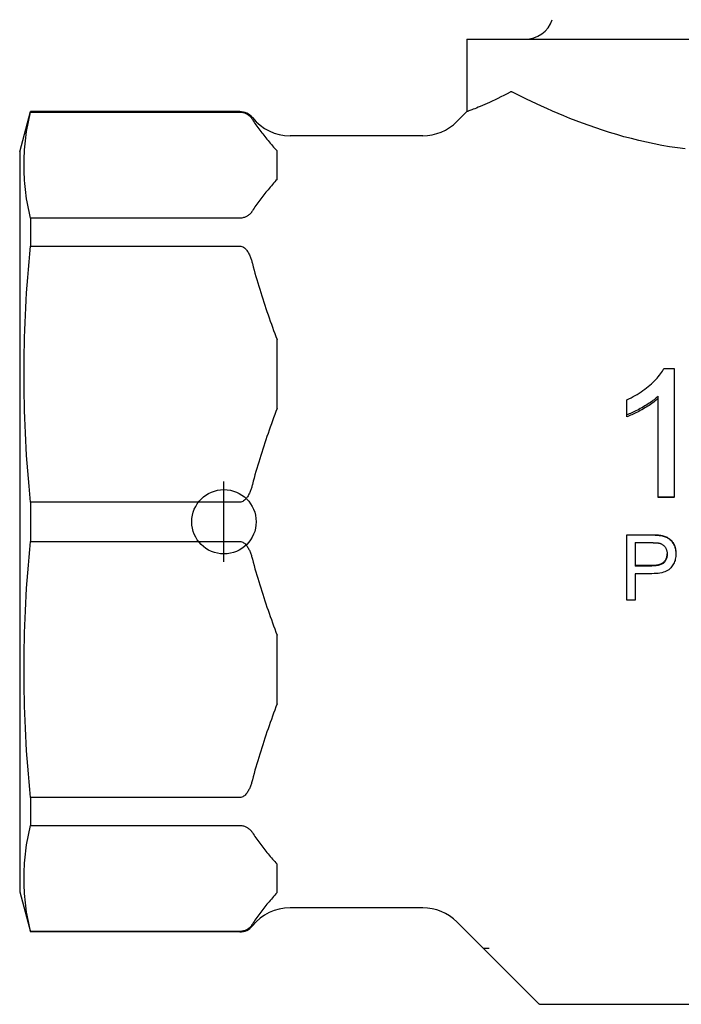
# Model space of a CAD drawing. Header units: millimetres. Extents: x 219 to 468, y 60 to 384.
# Tile 1 of 12: x 219 to 260, y 172 to 233. Entities that reach past the tile are written whole.
import ezdxf

# ---------------------------------------------------------------- set-up
doc = ezdxf.new("R2010")
doc.units = ezdxf.units.MM
doc.layers.add('DETAIL', color=2, linetype='Continuous')
doc.layers.add('ORIGIN', color=6, linetype='Continuous')

msp = doc.modelspace()

# ---------------------------------------------------------------- linework, layer by layer
at = {"layer": 'DETAIL'}
for p, q in [((246.324, 231.66), (279.122, 231.66)), ((246.324, 231.66), (246.324, 227.161)), ((218.513, 224.66), (219.183, 227.16)), ((219.183, 227.16), (219.183, 227.13)), ((232.201, 227.16), (219.183, 227.16)), ((219.183, 227.13), (232.201, 227.13)), ((245.702, 226.538), (246.324, 227.161)), ((243.58, 225.66), (235.323, 225.66)), ((234.513, 222.947), (234.513, 224.719)), ((218.513, 224.66), (218.513, 178.66)), ((219.183, 220.535), (219.183, 218.805)), ((232.201, 220.535), (219.183, 220.535)), ((219.183, 218.805), (232.201, 218.805)), ((234.513, 208.705), (234.513, 212.983)), ((258.565, 211.188), (259.2, 211.188)), ((259.2, 211.188), (259.2, 203.198)), ((258.218, 203.198), (258.218, 209.467)), ((256.254, 208.301), (256.254, 209.239)), ((256.254, 208.186), (256.254, 208.301)), ((219.183, 202.883), (219.183, 200.436)), ((232.201, 202.883), (219.183, 202.883)), ((259.2, 203.198), (258.218, 203.198)), ((258.218, 203.172), (258.218, 203.198)), ((259.2, 203.172), (258.218, 203.172)), ((259.2, 203.172), (259.2, 203.198)), ((256.258, 200.856), (257.768, 200.856)), ((256.258, 200.856), (256.258, 200.842)), ((256.258, 200.842), (257.768, 200.842)), ((256.258, 196.794), (256.258, 200.842)), ((258.377, 200.816), (258.377, 200.801)), ((219.183, 200.436), (232.201, 200.436)), ((256.789, 200.361), (256.789, 198.91)), ((256.789, 200.361), (257.813, 200.361)), ((259.313, 199.699), (259.313, 199.664)), ((256.789, 198.957), (257.822, 198.957)), ((257.822, 198.91), (256.789, 198.91)), ((256.789, 198.431), (256.789, 196.794)), ((257.816, 198.431), (256.789, 198.431)), ((256.789, 196.794), (256.258, 196.794)), ((234.513, 190.336), (234.513, 194.614)), ((219.183, 184.514), (219.183, 182.784)), ((232.201, 184.514), (219.183, 184.514)), ((219.183, 182.784), (232.201, 182.784)), ((234.513, 178.601), (234.513, 180.373)), ((218.513, 178.66), (219.183, 176.16)), ((243.58, 177.66), (235.323, 177.66)), ((245.702, 176.781), (247.358, 175.125)), ((219.183, 176.189), (219.183, 176.16)), ((232.201, 176.189), (219.183, 176.189)), ((232.201, 176.16), (219.183, 176.16)), ((247.375, 175.125), (247.358, 175.125)), ((247.358, 175.125), (248.85, 173.633)), ((247.7, 175.125), (247.375, 175.125)), ((248.85, 173.633), (249.085, 173.398)), ((249.085, 173.398), (250.666, 171.817)), ((250.666, 171.817), (250.764, 171.718)), ((250.906, 171.66), (275.289, 171.66))]:
    msp.add_line(p, q, dxfattribs=at)
at = {"layer": 'DETAIL', "flags": 128}
for points in [[(249.014, 228.376), (248.816, 228.269), (248.622, 228.168), (248.432, 228.072), (248.248, 227.98), (248.069, 227.893), (247.897, 227.812), (247.732, 227.735), (247.574, 227.664), (247.424, 227.597), (247.282, 227.536), (247.149, 227.48), (247.026, 227.429), (246.913, 227.383), (246.81, 227.342), (246.717, 227.306), (246.634, 227.274), (246.561, 227.246), (246.498, 227.223), (246.444, 227.203), (246.401, 227.187), (246.367, 227.175), (246.343, 227.167), (246.329, 227.162), (246.324, 227.161)], [(249.156, 228.365), (249.149, 228.369), (249.143, 228.372), (249.136, 228.374), (249.13, 228.377), (249.123, 228.379), (249.117, 228.381), (249.11, 228.383), (249.104, 228.385), (249.098, 228.386), (249.091, 228.387), (249.085, 228.388), (249.079, 228.388), (249.073, 228.389), (249.067, 228.389), (249.061, 228.389), (249.056, 228.388), (249.05, 228.387), (249.045, 228.386), (249.039, 228.385), (249.034, 228.384), (249.029, 228.382), (249.024, 228.38), (249.019, 228.378), (249.014, 228.376)], [(259.891, 224.836), (259.402, 224.901), (258.915, 224.976), (258.432, 225.06), (257.952, 225.152), (257.476, 225.254), (257.006, 225.362), (256.542, 225.479), (256.085, 225.601), (255.634, 225.73), (255.192, 225.864), (254.758, 226.003), (254.332, 226.145), (253.916, 226.291), (253.509, 226.44), (253.112, 226.59), (252.725, 226.741), (252.35, 226.893), (251.986, 227.045), (251.634, 227.196), (251.294, 227.345), (250.966, 227.493), (250.645, 227.641), (250.331, 227.788), (250.024, 227.935), (249.725, 228.081), (249.436, 228.224), (249.156, 228.365)], [(219.183, 220.535), (219.136, 220.74), (219.092, 220.943), (219.051, 221.144), (219.013, 221.343), (218.978, 221.541), (218.946, 221.737), (218.917, 221.932), (218.891, 222.125), (218.868, 222.318), (218.847, 222.509), (218.83, 222.7), (218.815, 222.89), (218.803, 223.079), (218.793, 223.268), (218.786, 223.456), (218.782, 223.645), (218.781, 223.833), (218.782, 224.021), (218.786, 224.209), (218.793, 224.398), (218.803, 224.586), (218.815, 224.776), (218.83, 224.966), (218.847, 225.156), (218.868, 225.348), (218.891, 225.54), (218.917, 225.734), (218.946, 225.928), (218.978, 226.124), (219.013, 226.322), (219.051, 226.521), (219.092, 226.722), (219.136, 226.925), (219.183, 227.13)], [(232.201, 227.13), (232.264, 227.128), (232.326, 227.121), (232.384, 227.111), (232.438, 227.098), (232.486, 227.083), (232.531, 227.066), (232.574, 227.047), (232.613, 227.027), (232.651, 227.007), (232.685, 226.986), (232.716, 226.965), (232.744, 226.944), (232.77, 226.923), (232.795, 226.902), (232.818, 226.881), (232.84, 226.859), (232.861, 226.837), (232.881, 226.815), (232.9, 226.792), (232.918, 226.77), (232.935, 226.747), (232.951, 226.724), (232.966, 226.701), (232.981, 226.678)], [(232.981, 226.678), (233.033, 226.595), (233.087, 226.512), (233.142, 226.429), (233.198, 226.346), (233.255, 226.264), (233.314, 226.181), (233.374, 226.098), (233.435, 226.016), (233.497, 225.933), (233.56, 225.851), (233.624, 225.769), (233.689, 225.687), (233.754, 225.605), (233.821, 225.523), (233.888, 225.442), (233.956, 225.36), (234.024, 225.279), (234.093, 225.198), (234.162, 225.118), (234.232, 225.037), (234.302, 224.957), (234.372, 224.877), (234.442, 224.798), (234.513, 224.719)], [(234.513, 222.947), (234.442, 222.868), (234.372, 222.788), (234.302, 222.708), (234.232, 222.628), (234.162, 222.548), (234.093, 222.467), (234.024, 222.386), (233.956, 222.305), (233.888, 222.224), (233.821, 222.142), (233.754, 222.061), (233.689, 221.979), (233.624, 221.897), (233.56, 221.814), (233.497, 221.732), (233.435, 221.65), (233.374, 221.567), (233.314, 221.485), (233.255, 221.402), (233.198, 221.319), (233.142, 221.236), (233.087, 221.154), (233.033, 221.071), (232.981, 220.988)], [(232.981, 220.988), (232.966, 220.965), (232.951, 220.941), (232.935, 220.918), (232.918, 220.896), (232.9, 220.873), (232.881, 220.851), (232.861, 220.828), (232.84, 220.807), (232.818, 220.785), (232.795, 220.763), (232.77, 220.742), (232.744, 220.721), (232.716, 220.701), (232.685, 220.68), (232.651, 220.659), (232.613, 220.638), (232.574, 220.618), (232.531, 220.6), (232.486, 220.583), (232.438, 220.568), (232.384, 220.555), (232.326, 220.544), (232.264, 220.538), (232.201, 220.535)], [(219.183, 202.883), (219.136, 203.378), (219.092, 203.868), (219.051, 204.353), (219.013, 204.834), (218.978, 205.311), (218.946, 205.785), (218.917, 206.255), (218.891, 206.722), (218.868, 207.187), (218.847, 207.649), (218.83, 208.109), (218.815, 208.568), (218.803, 209.025), (218.793, 209.48), (218.786, 209.935), (218.782, 210.39), (218.781, 210.844), (218.782, 211.298), (218.786, 211.753), (218.793, 212.208), (218.803, 212.663), (218.815, 213.121), (218.83, 213.579), (218.847, 214.039), (218.868, 214.501), (218.891, 214.966), (218.917, 215.433), (218.946, 215.903), (218.978, 216.377), (219.013, 216.854), (219.051, 217.335), (219.092, 217.82), (219.136, 218.31), (219.183, 218.805)], [(232.201, 218.805), (232.263, 218.799), (232.325, 218.783), (232.381, 218.76), (232.435, 218.728), (232.486, 218.69), (232.53, 218.651), (232.57, 218.61), (232.608, 218.565), (232.644, 218.518), (232.678, 218.469), (232.71, 218.418), (232.74, 218.365), (232.768, 218.311), (232.794, 218.257), (232.819, 218.202), (232.842, 218.146), (232.863, 218.091), (232.883, 218.037), (232.901, 217.983), (232.919, 217.93), (232.936, 217.876), (232.951, 217.822), (232.967, 217.767), (232.981, 217.712)], [(232.981, 217.712), (233.033, 217.512), (233.087, 217.312), (233.142, 217.112), (233.198, 216.912), (233.255, 216.713), (233.314, 216.513), (233.374, 216.314), (233.435, 216.114), (233.497, 215.915), (233.56, 215.717), (233.624, 215.518), (233.689, 215.32), (233.754, 215.123), (233.821, 214.925), (233.888, 214.728), (233.956, 214.532), (234.024, 214.336), (234.093, 214.141), (234.162, 213.946), (234.232, 213.752), (234.302, 213.559), (234.372, 213.366), (234.442, 213.174), (234.513, 212.983)], [(256.254, 209.239), (256.39, 209.303), (256.523, 209.37), (256.653, 209.438), (256.78, 209.509), (256.904, 209.582), (257.026, 209.657), (257.144, 209.734), (257.26, 209.814), (257.373, 209.895), (257.482, 209.979), (257.589, 210.066), (257.693, 210.154), (257.794, 210.243), (257.889, 210.332), (257.979, 210.42), (258.064, 210.507), (258.144, 210.594), (258.219, 210.681), (258.289, 210.767), (258.355, 210.852), (258.415, 210.937), (258.47, 211.021), (258.52, 211.105), (258.565, 211.188)], [(258.218, 209.467), (258.157, 209.412), (258.094, 209.357), (258.027, 209.302), (257.957, 209.247), (257.884, 209.192), (257.809, 209.137), (257.729, 209.082), (257.647, 209.026), (257.562, 208.971), (257.474, 208.916), (257.382, 208.86), (257.288, 208.805), (257.193, 208.75), (257.099, 208.698), (257.007, 208.648), (256.917, 208.6), (256.828, 208.555), (256.741, 208.512), (256.656, 208.471), (256.572, 208.433), (256.49, 208.396), (256.41, 208.362), (256.331, 208.331), (256.254, 208.301)], [(258.218, 209.331), (258.157, 209.277), (258.094, 209.223), (258.027, 209.169), (257.957, 209.115), (257.884, 209.061), (257.809, 209.007), (257.729, 208.953), (257.647, 208.898), (257.562, 208.844), (257.474, 208.789), (257.382, 208.735), (257.288, 208.68), (257.193, 208.627), (257.099, 208.575), (257.007, 208.526), (256.917, 208.48), (256.828, 208.435), (256.741, 208.393), (256.656, 208.353), (256.572, 208.315), (256.49, 208.279), (256.41, 208.246), (256.331, 208.215), (256.254, 208.186)], [(234.513, 208.705), (234.442, 208.514), (234.372, 208.322), (234.302, 208.129), (234.232, 207.936), (234.162, 207.742), (234.093, 207.547), (234.024, 207.352), (233.956, 207.156), (233.888, 206.96), (233.821, 206.763), (233.754, 206.566), (233.689, 206.368), (233.624, 206.17), (233.56, 205.971), (233.497, 205.773), (233.435, 205.574), (233.374, 205.374), (233.314, 205.175), (233.255, 204.975), (233.198, 204.776), (233.142, 204.576), (233.087, 204.376), (233.033, 204.176), (232.981, 203.976)], [(232.981, 203.976), (232.967, 203.921), (232.951, 203.866), (232.936, 203.812), (232.919, 203.758), (232.901, 203.705), (232.883, 203.652), (232.863, 203.597), (232.842, 203.542), (232.819, 203.486), (232.794, 203.431), (232.768, 203.377), (232.74, 203.323), (232.71, 203.27), (232.678, 203.219), (232.644, 203.17), (232.608, 203.123), (232.57, 203.078), (232.53, 203.037), (232.486, 202.998), (232.435, 202.96), (232.381, 202.928), (232.325, 202.905), (232.263, 202.889), (232.201, 202.883)], [(257.768, 200.856), (257.801, 200.856), (257.833, 200.855), (257.864, 200.855), (257.895, 200.855), (257.926, 200.854), (257.955, 200.853), (257.984, 200.852), (258.013, 200.851), (258.041, 200.85), (258.068, 200.849), (258.094, 200.847), (258.12, 200.846), (258.145, 200.844), (258.169, 200.842), (258.193, 200.84), (258.216, 200.838), (258.239, 200.836), (258.26, 200.833), (258.281, 200.831), (258.302, 200.828), (258.322, 200.825), (258.341, 200.822), (258.359, 200.819), (258.377, 200.816)], [(257.768, 200.842), (257.801, 200.841), (257.833, 200.841), (257.864, 200.841), (257.895, 200.84), (257.926, 200.84), (257.955, 200.839), (257.984, 200.838), (258.013, 200.837), (258.041, 200.836), (258.068, 200.835), (258.094, 200.833), (258.12, 200.831), (258.145, 200.83), (258.169, 200.828), (258.193, 200.826), (258.216, 200.824), (258.239, 200.821), (258.26, 200.819), (258.281, 200.816), (258.302, 200.814), (258.322, 200.811), (258.341, 200.808), (258.359, 200.804), (258.377, 200.801)], [(258.377, 200.816), (258.45, 200.803), (258.519, 200.786), (258.585, 200.767), (258.649, 200.745), (258.709, 200.721), (258.766, 200.693), (258.82, 200.663), (258.871, 200.63), (258.92, 200.594), (258.966, 200.555), (259.009, 200.512), (259.05, 200.465), (259.089, 200.415), (259.126, 200.362), (259.16, 200.305), (259.191, 200.245), (259.22, 200.182), (259.245, 200.118), (259.266, 200.052), (259.283, 199.984), (259.296, 199.915), (259.306, 199.845), (259.311, 199.772), (259.313, 199.699)], [(258.377, 200.801), (258.45, 200.787), (258.519, 200.771), (258.585, 200.751), (258.649, 200.729), (258.709, 200.704), (258.766, 200.676), (258.82, 200.646), (258.871, 200.612), (258.92, 200.575), (258.966, 200.535), (259.009, 200.491), (259.05, 200.444), (259.089, 200.393), (259.126, 200.339), (259.16, 200.281), (259.191, 200.22), (259.22, 200.156), (259.245, 200.09), (259.266, 200.023), (259.283, 199.955), (259.296, 199.884), (259.306, 199.812), (259.311, 199.739), (259.313, 199.664)], [(219.183, 184.514), (219.136, 185.009), (219.092, 185.499), (219.051, 185.984), (219.013, 186.465), (218.978, 186.943), (218.946, 187.416), (218.917, 187.886), (218.891, 188.353), (218.868, 188.818), (218.847, 189.28), (218.83, 189.74), (218.815, 190.199), (218.803, 190.656), (218.793, 191.112), (218.786, 191.567), (218.782, 192.021), (218.781, 192.475), (218.782, 192.929), (218.786, 193.384), (218.793, 193.839), (218.803, 194.295), (218.815, 194.752), (218.83, 195.21), (218.847, 195.67), (218.868, 196.133), (218.891, 196.597), (218.917, 197.064), (218.946, 197.535), (218.978, 198.008), (219.013, 198.485), (219.051, 198.966), (219.092, 199.451), (219.136, 199.941), (219.183, 200.436)], [(232.201, 200.436), (232.264, 200.43), (232.326, 200.415), (232.384, 200.389), (232.438, 200.357), (232.486, 200.322), (232.531, 200.281), (232.574, 200.236), (232.613, 200.188), (232.651, 200.138), (232.685, 200.087), (232.716, 200.036), (232.744, 199.987), (232.77, 199.936), (232.795, 199.885), (232.818, 199.833), (232.84, 199.781), (232.861, 199.728), (232.881, 199.675), (232.9, 199.621), (232.918, 199.566), (232.935, 199.511), (232.951, 199.456), (232.966, 199.4), (232.981, 199.343)], [(257.813, 200.361), (257.843, 200.361), (257.872, 200.361), (257.9, 200.36), (257.927, 200.36), (257.953, 200.359), (257.979, 200.359), (258.004, 200.358), (258.028, 200.357), (258.051, 200.356), (258.074, 200.354), (258.096, 200.353), (258.117, 200.352), (258.137, 200.35), (258.156, 200.348), (258.175, 200.346), (258.193, 200.344), (258.21, 200.342), (258.226, 200.34), (258.242, 200.338), (258.256, 200.335), (258.27, 200.332), (258.283, 200.33), (258.296, 200.327), (258.307, 200.324)], [(258.307, 200.324), (258.341, 200.314), (258.374, 200.302), (258.406, 200.288), (258.436, 200.272), (258.466, 200.255), (258.494, 200.236), (258.522, 200.215), (258.548, 200.193), (258.573, 200.169), (258.597, 200.143), (258.619, 200.115), (258.641, 200.085), (258.661, 200.054), (258.68, 200.022), (258.696, 199.989), (258.711, 199.955), (258.725, 199.92), (258.736, 199.885), (258.746, 199.848), (258.754, 199.81), (258.76, 199.771), (258.764, 199.731), (258.767, 199.69), (258.768, 199.648)], [(259.313, 199.664), (259.311, 199.579), (259.304, 199.496), (259.293, 199.415), (259.277, 199.337), (259.257, 199.261), (259.232, 199.187), (259.203, 199.115), (259.169, 199.045), (259.131, 198.978), (259.088, 198.913), (259.04, 198.85), (258.989, 198.789), (258.931, 198.732), (258.866, 198.68), (258.794, 198.632), (258.714, 198.59), (258.627, 198.553), (258.533, 198.521), (258.432, 198.493), (258.323, 198.471), (258.207, 198.454), (258.084, 198.441), (257.954, 198.434), (257.816, 198.431)], [(257.822, 198.957), (257.905, 198.959), (257.984, 198.962), (258.058, 198.969), (258.129, 198.978), (258.195, 198.989), (258.258, 199.004), (258.316, 199.02), (258.371, 199.039), (258.421, 199.061), (258.467, 199.086), (258.509, 199.113), (258.547, 199.142), (258.581, 199.174), (258.613, 199.208), (258.641, 199.244), (258.667, 199.283), (258.69, 199.323), (258.71, 199.366), (258.727, 199.41), (258.741, 199.457), (258.752, 199.506), (258.76, 199.557), (258.765, 199.61), (258.767, 199.666)], [(258.768, 199.648), (258.766, 199.591), (258.762, 199.535), (258.754, 199.482), (258.744, 199.431), (258.73, 199.382), (258.714, 199.336), (258.694, 199.291), (258.672, 199.249), (258.647, 199.209), (258.618, 199.171), (258.587, 199.136), (258.553, 199.103), (258.515, 199.072), (258.473, 199.044), (258.426, 199.018), (258.376, 198.995), (258.321, 198.975), (258.263, 198.958), (258.2, 198.943), (258.133, 198.931), (258.061, 198.922), (257.986, 198.915), (257.906, 198.911), (257.822, 198.91)], [(232.981, 199.343), (233.033, 199.143), (233.087, 198.943), (233.142, 198.744), (233.198, 198.544), (233.255, 198.344), (233.314, 198.144), (233.374, 197.945), (233.435, 197.746), (233.497, 197.547), (233.56, 197.348), (233.624, 197.149), (233.689, 196.951), (233.754, 196.754), (233.821, 196.556), (233.888, 196.36), (233.956, 196.163), (234.024, 195.968), (234.093, 195.772), (234.162, 195.578), (234.232, 195.384), (234.302, 195.19), (234.372, 194.997), (234.442, 194.805), (234.513, 194.614)], [(234.513, 190.336), (234.442, 190.145), (234.372, 189.953), (234.302, 189.76), (234.232, 189.567), (234.162, 189.373), (234.093, 189.178), (234.024, 188.983), (233.956, 188.787), (233.888, 188.591), (233.821, 188.394), (233.754, 188.197), (233.689, 187.999), (233.624, 187.801), (233.56, 187.603), (233.497, 187.404), (233.435, 187.205), (233.374, 187.006), (233.314, 186.806), (233.255, 186.607), (233.198, 186.407), (233.142, 186.207), (233.087, 186.007), (233.033, 185.807), (232.981, 185.607)], [(232.981, 185.607), (232.966, 185.551), (232.951, 185.495), (232.935, 185.439), (232.918, 185.384), (232.9, 185.33), (232.881, 185.276), (232.861, 185.222), (232.84, 185.169), (232.818, 185.117), (232.795, 185.065), (232.77, 185.014), (232.744, 184.964), (232.716, 184.914), (232.685, 184.863), (232.651, 184.812), (232.613, 184.762), (232.574, 184.715), (232.531, 184.67), (232.486, 184.629), (232.438, 184.593), (232.384, 184.561), (232.326, 184.536), (232.264, 184.52), (232.201, 184.514)], [(219.183, 176.189), (219.136, 176.394), (219.092, 176.597), (219.051, 176.798), (219.013, 176.997), (218.978, 177.195), (218.946, 177.391), (218.917, 177.586), (218.891, 177.779), (218.868, 177.972), (218.847, 178.163), (218.83, 178.354), (218.815, 178.544), (218.803, 178.733), (218.793, 178.922), (218.786, 179.11), (218.782, 179.298), (218.781, 179.487), (218.782, 179.675), (218.786, 179.863), (218.793, 180.051), (218.803, 180.24), (218.815, 180.429), (218.83, 180.619), (218.847, 180.81), (218.868, 181.001), (218.891, 181.194), (218.917, 181.387), (218.946, 181.582), (218.978, 181.778), (219.013, 181.976), (219.051, 182.175), (219.092, 182.376), (219.136, 182.579), (219.183, 182.784)], [(232.201, 182.784), (232.264, 182.782), (232.326, 182.775), (232.384, 182.765), (232.438, 182.751), (232.486, 182.737), (232.531, 182.72), (232.574, 182.701), (232.613, 182.681), (232.651, 182.661), (232.685, 182.64), (232.716, 182.618), (232.744, 182.598), (232.77, 182.577), (232.795, 182.556), (232.818, 182.534), (232.84, 182.513), (232.861, 182.491), (232.881, 182.469), (232.9, 182.446), (232.918, 182.424), (232.935, 182.401), (232.951, 182.378), (232.966, 182.355), (232.981, 182.331)], [(232.981, 182.331), (233.033, 182.249), (233.087, 182.166), (233.142, 182.083), (233.198, 182), (233.255, 181.917), (233.314, 181.835), (233.374, 181.752), (233.435, 181.67), (233.497, 181.587), (233.56, 181.505), (233.624, 181.423), (233.689, 181.341), (233.754, 181.259), (233.821, 181.177), (233.888, 181.096), (233.956, 181.014), (234.024, 180.933), (234.093, 180.852), (234.162, 180.772), (234.232, 180.691), (234.302, 180.611), (234.372, 180.531), (234.442, 180.452), (234.513, 180.373)], [(234.513, 178.601), (234.442, 178.521), (234.372, 178.442), (234.302, 178.362), (234.232, 178.282), (234.162, 178.201), (234.093, 178.121), (234.024, 178.04), (233.956, 177.959), (233.888, 177.878), (233.821, 177.796), (233.754, 177.714), (233.689, 177.632), (233.624, 177.55), (233.56, 177.468), (233.497, 177.386), (233.435, 177.303), (233.374, 177.221), (233.314, 177.138), (233.255, 177.056), (233.198, 176.973), (233.142, 176.89), (233.087, 176.807), (233.033, 176.724), (232.981, 176.642)], [(232.981, 176.642), (232.966, 176.618), (232.951, 176.595), (232.935, 176.572), (232.918, 176.549), (232.9, 176.527), (232.881, 176.504), (232.861, 176.482), (232.84, 176.46), (232.818, 176.439), (232.795, 176.417), (232.77, 176.396), (232.744, 176.375), (232.716, 176.355), (232.685, 176.334), (232.651, 176.312), (232.613, 176.292), (232.574, 176.272), (232.531, 176.253), (232.486, 176.236), (232.438, 176.222), (232.384, 176.208), (232.326, 176.198), (232.264, 176.191), (232.201, 176.189)], [(250.764, 171.718), (250.769, 171.714), (250.774, 171.709), (250.779, 171.705), (250.784, 171.701), (250.789, 171.697), (250.795, 171.693), (250.8, 171.69), (250.806, 171.686), (250.812, 171.683), (250.817, 171.68), (250.823, 171.677), (250.829, 171.675), (250.835, 171.672), (250.842, 171.67), (250.848, 171.668), (250.854, 171.666), (250.86, 171.665), (250.867, 171.663), (250.873, 171.662), (250.88, 171.661), (250.886, 171.661), (250.893, 171.66), (250.899, 171.66), (250.906, 171.66)]]:
    msp.add_lwpolyline(points, dxfattribs=at)
at = {"layer": 'DETAIL'}
for centre, radius, start, end in [((249.923, 233.46), 1.8, 270, 341.05245), ((232.201, 226.16), 1, 38.68219, 90), ((235.323, 228.66), 3, 218.68219, 270), ((243.58, 228.66), 3, 270, 315), ((235.323, 174.66), 3, 90, 141.31781), ((243.58, 174.66), 3, 45, 90), ((232.201, 177.16), 1, 270, 321.31781)]:
    msp.add_arc(centre, radius, start, end, dxfattribs=at)
at = {"layer": 'ORIGIN'}
msp.add_line((231.213, 199.16), (231.213, 204.16), dxfattribs=at)
msp.add_circle((231.213, 201.66), 2, dxfattribs=at)

doc.saveas('drawing.dxf')
